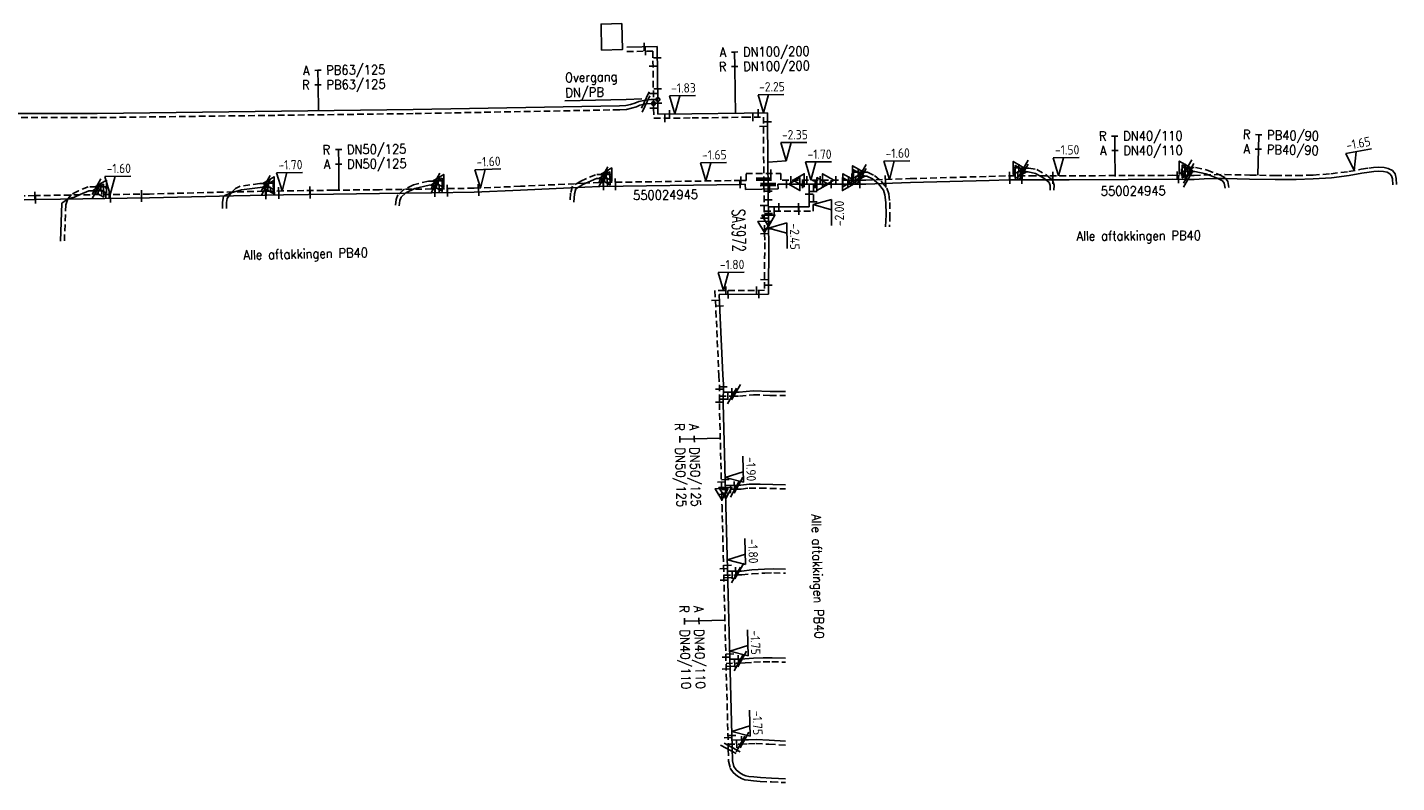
# Model space of a CAD drawing. Header units: millimetres. Extents: x 0 to 118212815, y 0 to 488348790.
# Tile 41 of 143: x 114900488 to 115032253, y 487880987 to 487953664. Entities that reach past the tile are written whole.
import ezdxf
from ezdxf.enums import TextEntityAlignment as Align

# ---------------------------------------------------------------- set-up
doc = ezdxf.new("R2010")
doc.units = ezdxf.units.MM
doc.header["$LTSCALE"] = 200
doc.linetypes.add('HIDDEN2', pattern=[4.7625, 3.175, -1.5875])
for name, color, linetype in [('WW-C-AFSLUITER', 7, 'Continuous'), ('WW-C-isolatieovergang', 7, 'Continuous'), ('WW-C-KAST', 7, 'Continuous'), ('WW-C-mof', 7, 'Continuous'), ('WW-C-tstuk', 7, 'Continuous'), ('WW-C-VERLOOP', 7, 'Continuous'), ('WW-I-diam', 7, 'Continuous'), ('WW-I-info', 7, 'Continuous'), ('WW-I-NAP', 7, 'Continuous'), ('WW-L-aanvoer', 3, 'Continuous'), ('WW-L-retour', 3, 'HIDDEN2')]:
    doc.layers.add(name, color=color, linetype=linetype)
doc.styles.add('DIN17', font='ROMANS.SHX', dxfattribs={"width": 0.9})
doc.styles.add('ISOCP', font='ISOCP.SHX')

# ---------------------------------------------------------------- blocks, each defined once
blk = doc.blocks.new('LR-DIAB2')
at = {"color": 0, "linetype": 'Continuous', "lineweight": -3}
blk.add_line((0, 5), (0, 7.8), dxfattribs=at)
at = {"color": 0, "lineweight": -3}
blk.add_line((0, 0), (0, 5), dxfattribs=at)
for points in [[(0.61, 7.8), (0, 7.8), (-0.61, 7.8)], [(0.61, 5), (0, 5), (-0.61, 5)]]:
    blk.add_lwpolyline(points, dxfattribs=at)
at = {"color": 1, "lineweight": -3, "style": 'DIN17', "width": 0.9}
for tag, p in [('*1', (-1.61, 7.8)), ('*2', (-1.61, 5.02))]:
    blk.add_attdef(tag, text='', height=1.8, dxfattribs=at).set_placement(p, align=Align.MIDDLE_RIGHT)
for tag, p in [('*11', (1.61, 7.8)), ('*12', (1.61, 5))]:
    blk.add_attdef(tag, text='', height=1.8, dxfattribs=at).set_placement(p, align=Align.MIDDLE_LEFT)
blk = doc.blocks.new('LR-isoov')
at = {"color": 0, "linetype": 'ByBlock', "lineweight": -2}
blk.add_line((0.87, 1.5), (-0.87, -1.5), dxfattribs=at)
blk = doc.blocks.new('LR-tsb')
blk.add_circle((0, 0), 0.375)
blk = doc.blocks.new('LR-mof')
at = {"color": 0, "linetype": 'ByBlock', "lineweight": -2}
blk.add_line((0, -0.75), (0, 0.75), dxfattribs=at)
blk = doc.blocks.new('nap1')
at = {"color": 0, "linetype": 'Continuous', "lineweight": -3}
for p, q in [((-1, 3.5), (0, 0)), ((-1, 3.5), (4, 3.5)), ((1, 3.5), (0, 0))]:
    blk.add_line(p, q, dxfattribs=at)
at = {"color": 0, "linetype": 'Continuous', "lineweight": -3, "style": 'ISOCP'}
for tag, p in [('*1', (1.7, 5)), ('*2', (4, 1.5))]:
    blk.add_attdef(tag, text='', height=1.8, dxfattribs=at).set_placement(p, align=Align.MIDDLE)
blk = doc.blocks.new('LR-VERL')
at = {"color": 0, "linetype": 'ByBlock', "lineweight": -2}
blk.add_lwpolyline([(1.08, 0), (-1.08, -1.25), (-1.08, 1.25)], close=True, dxfattribs=at)
blk = doc.blocks.new('nap2')
at = {"color": 0, "linetype": 'Continuous', "lineweight": -3}
for p, q in [((1, 3.5), (-4, 3.5)), ((-1, 3.5), (0, 0)), ((1, 3.5), (0, 0))]:
    blk.add_line(p, q, dxfattribs=at)
at = {"color": 0, "linetype": 'Continuous', "lineweight": -3, "style": 'ISOCP'}
for tag, p in [('*1', (-1.5, 5)), ('*2', (-4, 1.5))]:
    blk.add_attdef(tag, text='', height=1.8, dxfattribs=at).set_placement(p, align=Align.MIDDLE)
blk = doc.blocks.new('LR-DIAO2')
at = {"color": 0, "lineweight": -3}
blk.add_line((0, 0), (0, -5), dxfattribs=at)
at = {"color": 0, "linetype": 'Continuous', "lineweight": -3}
blk.add_line((0, -5), (0, -7.8), dxfattribs=at)
at = {"color": 0, "lineweight": -3}
for points in [[(0.61, -5), (0, -5), (-0.61, -5)], [(0.61, -7.8), (0, -7.8), (-0.61, -7.8)]]:
    blk.add_lwpolyline(points, dxfattribs=at)
at = {"color": 1, "lineweight": -3, "style": 'DIN17', "width": 0.9}
for tag, p in [('*1', (-1.61, -5)), ('*2', (-1.61, -7.78))]:
    blk.add_attdef(tag, text='', height=1.8, dxfattribs=at).set_placement(p, align=Align.MIDDLE_RIGHT)
for tag, p in [('*11', (1.61, -5)), ('*12', (1.61, -7.8))]:
    blk.add_attdef(tag, text='', height=1.8, dxfattribs=at).set_placement(p, align=Align.MIDDLE_LEFT)
blk = doc.blocks.new('LR-AFS')
at = {"color": 0, "lineweight": -3, "const_width": 0.7}
blk.add_lwpolyline([(0, -1.5), (0, 1.5)], dxfattribs=at)
at = {"color": 7, "linetype": 'ByBlock', "lineweight": -2, "style": 'DIN17', "width": 0.9}
blk.add_attdef('*1', text='', height=2.5, dxfattribs=at).set_placement((0, 5), align=Align.MIDDLE)
at = {"color": 0, "linetype": 'ByBlock', "lineweight": -2, "style": 'DIN17', "width": 0.3, "flags": 1}
for tag, p in [('*2', (2.5, 1.5)), ('OCODE', (-7.5, -2.5)), ('NCODE', (-2.5, -2.5)), ('BC', (2.5, -2.5)), ('RK', (7.5, -2.5)), ('ST', (-7.5, -5)), ('VCODE', (-2.5, -5)), ('NIVO', (2.5, -5)), ('IMM', (7.5, -5)), ('FABR', (-7.5, -7.5)), ('TYPE', (-2.5, -7.5)), ('OPBOUW', (2.5, -7.5)), ('BEDIEN', (7.5, -7.5)), ('VERTR', (-7.5, -10)), ('OPBLEN', (-2.5, -10)), ('HULPST', (2.5, -10)), ('VERLSP', (7.5, -10)), ('DEKM', (-7.5, -12.5)), ('PDATUM', (-2.5, -12.5)), ('OPM', (2.5, -12.5)), ('BORD', (7.5, -12.5)), ('BORDL', (-7.5, -15)), ('BORDX', (-2.5, -15)), ('BORDY', (2.5, -15)), ('BORDZ', (7.5, -15))]:
    blk.add_attdef(tag, text='', height=1.8, dxfattribs=at).set_placement(p, align=Align.MIDDLE)
blk = doc.blocks.new('LR-kast')
at = {"color": 0, "linetype": 'ByBlock', "lineweight": -3}
blk.add_lwpolyline([(-2.5, 2), (2.5, 2), (2.5, -2), (-2.5, -2)], close=True, dxfattribs=at)
at = {"color": 7, "linetype": 'ByBlock', "lineweight": -3, "style": 'DIN17', "width": 0.7}
for tag, p in [('*1', (0, 5)), ('*2', (0, -5))]:
    blk.add_attdef(tag, text='', height=2.5, dxfattribs=at).set_placement(p, align=Align.MIDDLE)
at = {"color": 0, "linetype": 'ByBlock', "lineweight": -2, "style": 'DIN17', "width": 0.3, "flags": 1}
for tag, p in [('OCODE', (5, 1.25)), ('NCODE', (10, 1.25)), ('BC', (15, 1.25)), ('RK', (20, 1.25)), ('ST', (5, -1.25)), ('VCODE', (10, -1.25)), ('NIVO', (15, -1.25)), ('IMM', (20, -1.25))]:
    blk.add_attdef(tag, text='', height=1.8, dxfattribs=at).set_placement(p, align=Align.MIDDLE)
blk = doc.blocks.new('LR-hyp')
at = {"color": 7, "linetype": 'ByBlock', "lineweight": -3, "style": 'DIN17', "width": 0.9}
blk.add_attdef('*1', text='', height=1.8, dxfattribs=at).set_placement((0, 0), align=Align.MIDDLE)
at = {"color": 7, "linetype": 'ByBlock', "lineweight": -2, "style": 'DIN17', "width": 0.9, "flags": 1}
blk.add_attdef('*2', text='', height=1.8, dxfattribs=at).set_placement((0, -5), align=Align.MIDDLE)

msp = doc.modelspace()

# ---------------------------------------------------------------- linework, layer by layer
at = {"layer": 'WW-I-diam', "lineweight": -3}
msp.add_line((114968627, 487945405), (114968600, 487947392), dxfattribs=at)
at = {"layer": 'WW-I-info'}
for p, q in [((114952209, 487946603), (114958098, 487946724)), ((114958098, 487946724), (114959613, 487946783))]:
    msp.add_line(p, q, dxfattribs=at)
at = {"layer": 'WW-I-info', "lineweight": -3}
msp.add_line((114971783, 487940703), (114973515, 487940832), dxfattribs=at)
at = {"layer": 'WW-L-aanvoer'}
for p, q in [((114958164, 487951761), (114961095, 487951818)), ((114961095, 487951818), (114961168, 487946361)), ((114937614, 487945747), (114907200, 487945362)), ((114957460, 487946113), (114937614, 487945747)), ((114958090, 487946155), (114957460, 487946113)), ((114958529, 487946243), (114958090, 487946155)), ((114958960, 487946381), (114958529, 487946243)), ((114959324, 487946533), (114958960, 487946381)), ((114959962, 487946669), (114959324, 487946533)), ((114960489, 487946712), (114959962, 487946669)), ((114961163, 487946719), (114960489, 487946712)), ((114907200, 487945362), (114893354, 487945400)), ((114955256, 487939113), (114953936, 487938535)), ((114955918, 487939122), (114955256, 487939113)), ((114956010, 487939124), (114955918, 487939122)), ((114956296, 487939128), (114956010, 487939124)), ((114956307, 487938368), (114956296, 487939128)), ((114980210, 487938580), (114980211, 487939340)), ((114980211, 487939340), (114980532, 487939340)), ((114980532, 487939340), (114980781, 487939340)), ((114980781, 487939340), (114981261, 487939340)), ((114981261, 487939340), (114981811, 487939084)), ((114981811, 487939084), (114982382, 487938609)), ((114995812, 487938993), (114995816, 487939753)), ((114995816, 487939753), (114996094, 487939752)), ((114996094, 487939752), (114996359, 487939751)), ((114996359, 487939751), (114996812, 487939749)), ((114996812, 487939749), (114997488, 487939618)), ((114997488, 487939618), (114998312, 487939155)), ((114998312, 487939155), (114998807, 487938752)), ((115011920, 487939042), (115011920, 487939801)), ((115011920, 487939801), (115012163, 487939801)), ((115012163, 487939801), (115012297, 487939801)), ((115012297, 487939801), (115012849, 487939801)), ((115012768, 487939037), (115013748, 487939094)), ((115012849, 487939801), (115013903, 487939574)), ((115013748, 487939094), (115014746, 487939110)), ((115013903, 487939574), (115014993, 487939164)), ((115014746, 487939110), (115015718, 487939121)), ((115014993, 487939164), (115015500, 487938899)), ((115015718, 487939121), (115018111, 487939073)), ((115018111, 487939073), (115020566, 487939023)), ((115022596, 487939023), (115024227, 487939078)), ((115024227, 487939078), (115025973, 487939195)), ((115025973, 487939195), (115027701, 487939417)), ((115027701, 487939417), (115028904, 487939639)), ((115028904, 487939639), (115029616, 487939747)), ((115029616, 487939747), (115030055, 487939798)), ((115030055, 487939798), (115030536, 487939817)), ((115030536, 487939817), (115031002, 487939791)), ((115031002, 487939791), (115031329, 487939736)), ((115031329, 487939736), (115031613, 487939587)), ((115031613, 487939587), (115031775, 487939392)), ((115031775, 487939392), (115031846, 487939082)), ((115031846, 487939082), (115031874, 487938519)), ((114906416, 487937934), (114905561, 487937597)), ((114907152, 487937944), (114906416, 487937934)), ((114907284, 487937945), (114907152, 487937944)), ((114907652, 487937950), (114907284, 487937945)), ((114907656, 487937570), (114907652, 487937950)), ((114921085, 487938023), (114920085, 487937735)), ((114922882, 487938263), (114921085, 487938023)), ((114923424, 487938274), (114922882, 487938263)), ((114923612, 487938278), (114923424, 487938274)), ((114923869, 487938283), (114923612, 487938278)), ((114923877, 487937903), (114923869, 487938283)), ((114937769, 487938164), (114936912, 487937730)), ((114939143, 487938489), (114937769, 487938164)), ((114939763, 487938501), (114939143, 487938489)), ((114943499, 487937815), (114939419, 487937734)), ((114939867, 487938503), (114939763, 487938501)), ((114940102, 487938508), (114939867, 487938503)), ((114940117, 487937748), (114940102, 487938508)), ((114947950, 487937991), (114943499, 487937815)), ((114954118, 487938283), (114947950, 487937991)), ((114953279, 487938136), (114953133, 487937643)), ((114953936, 487938535), (114953279, 487938136)), ((114955591, 487938357), (114954118, 487938283)), ((114969070, 487938554), (114955591, 487938357)), ((114969070, 487938554), (114969572, 487938562)), ((114969572, 487938562), (114969579, 487938072)), ((114969579, 487938072), (114972727, 487938118)), ((114971779, 487937907), (114971813, 487935059)), ((114972727, 487938118), (114972720, 487938582)), ((114974293, 487938581), (114972720, 487938582)), ((114977009, 487938581), (114974293, 487938581)), ((114975722, 487936389), (114975723, 487938581)), ((114979457, 487938580), (114977009, 487938581)), ((114979646, 487938580), (114979457, 487938580)), ((114979646, 487938580), (114981184, 487938580)), ((114981184, 487938580), (114985468, 487938729)), ((114982382, 487938609), (114982860, 487937999)), ((114982860, 487937999), (114983009, 487937565)), ((114985468, 487938729), (114993030, 487938940)), ((114993030, 487938940), (114994922, 487938997)), ((114994922, 487938997), (114996970, 487938987)), ((114996970, 487938987), (115000746, 487938999)), ((114998807, 487938752), (114998913, 487938436)), ((114998913, 487938436), (114998902, 487938011)), ((115000746, 487938999), (115006409, 487939025)), ((115006409, 487939025), (115010720, 487939049)), ((115010720, 487939049), (115012173, 487939040)), ((115012173, 487939040), (115012768, 487939037)), ((115015500, 487938899), (115015655, 487938670)), ((115015655, 487938670), (115015743, 487938203)), ((115020566, 487939023), (115022596, 487939023)), ((114901271, 487937092), (114900175, 487937070)), ((114903666, 487937139), (114901271, 487937092)), ((114912255, 487937248), (114903666, 487937139)), ((114903817, 487936741), (114903667, 487933093)), ((114904402, 487937179), (114903817, 487936741)), ((114905027, 487937310), (114904402, 487937179)), ((114905561, 487937597), (114905027, 487937310)), ((114920322, 487937453), (114912255, 487937248)), ((114919369, 487937396), (114919269, 487936848)), ((114919269, 487936848), (114919275, 487936231)), ((114919478, 487937485), (114919369, 487937396)), ((114920085, 487937735), (114919478, 487937485)), ((114925132, 487937547), (114920322, 487937453)), ((114929940, 487937615), (114925132, 487937547)), ((114934384, 487937666), (114929940, 487937615)), ((114939419, 487937734), (114934384, 487937666)), ((114936343, 487937011), (114936281, 487936506)), ((114936452, 487937321), (114936343, 487937011)), ((114936912, 487937730), (114936452, 487937321)), ((114953133, 487937643), (114953086, 487936847)), ((114983009, 487937565), (114983103, 487936797)), ((114983103, 487936797), (114983117, 487935637)), ((114971797, 487936389), (114975722, 487936389)), ((114983117, 487935637), (114983068, 487934481)), ((114971813, 487935059), (114971822, 487934269)), ((114971822, 487934269), (114971828, 487932967)), ((114971828, 487932967), (114971795, 487927986)), ((114971795, 487927986), (114967049, 487927958)), ((114967049, 487927958), (114967127, 487926410)), ((114967127, 487926410), (114967413, 487920222)), ((114967413, 487920222), (114967470, 487919286)), ((114967470, 487919286), (114967461, 487917490)), ((114967467, 487918567), (114968686, 487918561)), ((114968686, 487918561), (114968997, 487918559)), ((114968997, 487918559), (114970339, 487918700)), ((114970339, 487918700), (114971966, 487918632)), ((114971966, 487918632), (114973430, 487918631)), ((114967461, 487917490), (114967683, 487908866)), ((114967665, 487909575), (114968918, 487909609)), ((114967683, 487908866), (114967714, 487907643)), ((114968918, 487909609), (114969156, 487909616)), ((114969156, 487909616), (114969933, 487909705)), ((114969933, 487909705), (114970992, 487909703)), ((114970992, 487909703), (114973448, 487909639)), ((114967714, 487907643), (114968312, 487884375)), ((114967876, 487901344), (114969012, 487901348)), ((114969012, 487901348), (114969204, 487901349)), ((114969204, 487901349), (114970189, 487901460)), ((114970189, 487901460), (114971432, 487901533)), ((114971432, 487901533), (114972311, 487901560)), ((114972311, 487901560), (114973451, 487901522)), ((114969530, 487892889), (114970378, 487892954)), ((114970378, 487892954), (114971284, 487893000)), ((114971284, 487893000), (114972149, 487893002)), ((114972149, 487893002), (114973455, 487892950)), ((114968094, 487892852), (114969267, 487892882)), ((114969267, 487892882), (114969530, 487892889)), ((114968294, 487885062), (114969506, 487885093)), ((114969506, 487885093), (114969877, 487885103)), ((114969877, 487885103), (114970615, 487885127)), ((114970615, 487885127), (114971866, 487885066)), ((114971866, 487885066), (114973452, 487884964)), ((114968312, 487884375), (114968344, 487883099)), ((114968344, 487883099), (114968487, 487882537)), ((114968487, 487882537), (114968693, 487882203)), ((114968693, 487882203), (114969038, 487881919)), ((114969038, 487881919), (114969368, 487881724)), ((114969368, 487881724), (114969640, 487881638)), ((114969640, 487881638), (114969906, 487881583)), ((114969906, 487881583), (114970406, 487881531)), ((114970406, 487881531), (114971028, 487881484)), ((114971028, 487881484), (114972110, 487881427)), ((114972110, 487881427), (114973459, 487881367))]:
    msp.add_line(p, q, dxfattribs=at)
at = {"layer": 'WW-L-aanvoer', "lineweight": -3}
for p, q in [((114961168, 487946361), (114961167, 487945317)), ((114961167, 487945317), (114964443, 487945349)), ((114964443, 487945349), (114969458, 487945416)), ((114969458, 487945416), (114971708, 487945445)), ((114971708, 487945445), (114971750, 487940273)), ((114971750, 487940273), (114971771, 487938541)), ((114971771, 487938541), (114971779, 487937907))]:
    msp.add_line(p, q, dxfattribs=at)
at = {"layer": 'WW-L-retour'}
for p, q in [((114958173, 487951336), (114960678, 487951385)), ((114960678, 487951385), (114960749, 487945894)), ((114957476, 487945734), (114937620, 487945367)), ((114958140, 487945777), (114957476, 487945734)), ((114958624, 487945875), (114958140, 487945777)), ((114959091, 487946024), (114958624, 487945875)), ((114959438, 487946169), (114959091, 487946024)), ((114960018, 487946293), (114959438, 487946169)), ((114960506, 487946332), (114960018, 487946293)), ((114960744, 487946335), (114960506, 487946332)), ((114907202, 487944982), (114893330, 487945020)), ((114937620, 487945367), (114907202, 487944982)), ((114955174, 487939491), (114953761, 487938873)), ((114955913, 487939502), (114955174, 487939491)), ((114956188, 487939506), (114955913, 487939502)), ((114956671, 487939513), (114956188, 487939506)), ((114956682, 487938753), (114956671, 487939513)), ((114969648, 487939607), (114973008, 487939615)), ((114969658, 487938943), (114969648, 487939607)), ((114973008, 487939615), (114973003, 487938962)), ((114979830, 487938960), (114979831, 487939720)), ((114979831, 487939720), (114980438, 487939720)), ((114980438, 487939720), (114980781, 487939720)), ((114980781, 487939720), (114981346, 487939720)), ((114981177, 487938960), (114985456, 487939108)), ((114981346, 487939720), (114982016, 487939408)), ((114982016, 487939408), (114982657, 487938876)), ((114985456, 487939108), (114993019, 487939320)), ((114993019, 487939320), (114994917, 487939377)), ((114994917, 487939377), (114996970, 487939367)), ((114995434, 487939374), (114995438, 487940135)), ((114995438, 487940135), (114995901, 487940133)), ((114995901, 487940133), (114996361, 487940131)), ((114996361, 487940131), (114996849, 487940129)), ((114996849, 487940129), (114997621, 487939980)), ((114996970, 487939367), (115000744, 487939379)), ((114997621, 487939980), (114998526, 487939470)), ((114998526, 487939470), (114999133, 487938977)), ((115000744, 487939379), (115006407, 487939405)), ((115006407, 487939405), (115010720, 487939429)), ((115010720, 487939429), (115012175, 487939420)), ((115011540, 487939424), (115011540, 487940181)), ((115011540, 487940181), (115011882, 487940181)), ((115011882, 487940181), (115012121, 487940181)), ((115012121, 487940181), (115012890, 487940181)), ((115012175, 487939420), (115012758, 487939417)), ((115012758, 487939417), (115013734, 487939473)), ((115012890, 487940181), (115014011, 487939939)), ((115013734, 487939473), (115014741, 487939490)), ((115014011, 487939939), (115015148, 487939511)), ((115014741, 487939490), (115015720, 487939501)), ((115015148, 487939511), (115015761, 487939191)), ((115015720, 487939501), (115018119, 487939453)), ((115015761, 487939191), (115016014, 487938818)), ((115018119, 487939453), (115020570, 487939403)), ((115020570, 487939403), (115022590, 487939403)), ((115022590, 487939403), (115024208, 487939457)), ((115024208, 487939457), (115025937, 487939573)), ((115025937, 487939573), (115027642, 487939792)), ((115027642, 487939792), (115028841, 487940014)), ((115028841, 487940014), (115029566, 487940124)), ((115029566, 487940124), (115030026, 487940177)), ((115030026, 487940177), (115030539, 487940197)), ((115030539, 487940197), (115031044, 487940169)), ((115031044, 487940169), (115031451, 487940100)), ((115031451, 487940100), (115031857, 487939889)), ((115031857, 487939889), (115032126, 487939565)), ((115032126, 487939565), (115032224, 487939134)), ((115032224, 487939134), (115032253, 487938538)), ((114905401, 487937942), (114904738, 487937586)), ((114906341, 487938313), (114905401, 487937942)), ((114907147, 487938324), (114906341, 487938313)), ((114907554, 487938329), (114907147, 487938324)), ((114908027, 487938335), (114907554, 487938329)), ((114908041, 487937195), (114908027, 487938335)), ((114920314, 487937833), (114912248, 487937628)), ((114920519, 487938165), (114920085, 487937735)), ((114925125, 487937927), (114920314, 487937833)), ((114920972, 487938391), (114920519, 487938165)), ((114922853, 487938643), (114920972, 487938391)), ((114923416, 487938654), (114922853, 487938643)), ((114923700, 487938659), (114923416, 487938654)), ((114924242, 487938670), (114923700, 487938659)), ((114924264, 487937530), (114924242, 487938670)), ((114929935, 487937995), (114925125, 487937927)), ((114934380, 487938046), (114929935, 487937995)), ((114939412, 487938114), (114934380, 487938046)), ((114936696, 487938047), (114936125, 487937540)), ((114937638, 487938523), (114936696, 487938047)), ((114939095, 487938868), (114937638, 487938523)), ((114939756, 487938881), (114939095, 487938868)), ((114943488, 487938194), (114939412, 487938114)), ((114940022, 487938886), (114939756, 487938881)), ((114940474, 487938895), (114940022, 487938886)), ((114940489, 487938135), (114940474, 487938895)), ((114947933, 487938371), (114943488, 487938194)), ((114954100, 487938663), (114947933, 487938371)), ((114952956, 487938385), (114952756, 487937708)), ((114953761, 487938873), (114952956, 487938385)), ((114955579, 487938737), (114954100, 487938663)), ((114969152, 487938936), (114955579, 487938737)), ((114969152, 487938936), (114969658, 487938943)), ((114971372, 487938429), (114971420, 487934461)), ((114974706, 487938961), (114973003, 487938962)), ((114977552, 487938961), (114974706, 487938961)), ((114976122, 487935988), (114976123, 487938961)), ((114979502, 487938960), (114977552, 487938961)), ((114979594, 487938960), (114979502, 487938960)), ((114979594, 487938960), (114981177, 487938960)), ((114982657, 487938876), (114983198, 487938183)), ((114983198, 487938183), (114983382, 487937651)), ((114999133, 487938977), (114999294, 487938493)), ((114999294, 487938493), (114999282, 487938001)), ((115016014, 487938818), (115016116, 487938272)), ((114901213, 487937471), (114900164, 487937450)), ((114903660, 487937519), (114901213, 487937471)), ((114912248, 487937628), (114903660, 487937519)), ((114904192, 487936602), (114904047, 487933078)), ((114904389, 487937162), (114904192, 487936602)), ((114904738, 487937586), (114904389, 487937162)), ((114919718, 487937191), (114919650, 487936815)), ((114919650, 487936815), (114919655, 487936234)), ((114920085, 487937735), (114919718, 487937191)), ((114935971, 487937098), (114935904, 487936552)), ((114936125, 487937540), (114935971, 487937098)), ((114952756, 487937708), (114952707, 487936870)), ((114983382, 487937651), (114983482, 487936823)), ((114983482, 487936823), (114983497, 487935631)), ((114971402, 487935989), (114976122, 487935988)), ((114983497, 487935631), (114983448, 487934465)), ((114971420, 487934461), (114971428, 487933809)), ((114971428, 487933809), (114971448, 487932966)), ((114971448, 487932966), (114971417, 487928364)), ((114971417, 487928364), (114966650, 487928335)), ((114966650, 487928335), (114966747, 487926392)), ((114966747, 487926392), (114967033, 487920202)), ((114967033, 487920202), (114967090, 487919276)), ((114967090, 487919276), (114967081, 487917486)), ((114967085, 487918189), (114968291, 487918183)), ((114968291, 487918183), (114969016, 487918179)), ((114969016, 487918179), (114970351, 487918319)), ((114970351, 487918319), (114971958, 487918252)), ((114971958, 487918252), (114973430, 487918251)), ((114967081, 487917486), (114967306, 487908731)), ((114967295, 487909185), (114968555, 487909219)), ((114968555, 487909219), (114969183, 487909237)), ((114969183, 487909237), (114969955, 487909325)), ((114969955, 487909325), (114970987, 487909323)), ((114970987, 487909323), (114973438, 487909259)), ((114967306, 487908731), (114967334, 487907633)), ((114967334, 487907633), (114967936, 487884190)), ((114967506, 487900962), (114968676, 487900967)), ((114968676, 487900967), (114969227, 487900969)), ((114969227, 487900969), (114970222, 487901081)), ((114970222, 487901081), (114971449, 487901154)), ((114971449, 487901154), (114972310, 487901180)), ((114972310, 487901180), (114973439, 487901142)), ((114967724, 487892463), (114968913, 487892493)), ((114968913, 487892493), (114969549, 487892509)), ((114969549, 487892509), (114970402, 487892575)), ((114970402, 487892575), (114971294, 487892620)), ((114971294, 487892620), (114972142, 487892622)), ((114972142, 487892622), (114973440, 487892570)), ((114967924, 487884672), (114969115, 487884703)), ((114967936, 487884190), (114967965, 487883046)), ((114969115, 487884703), (114969889, 487884723)), ((114969889, 487884723), (114970612, 487884747)), ((114970612, 487884747), (114971845, 487884686)), ((114971845, 487884686), (114973428, 487884585)), ((114967965, 487883046), (114968133, 487882387)), ((114968133, 487882387), (114968402, 487881950)), ((114968402, 487881950), (114968819, 487881607)), ((114968819, 487881607), (114969212, 487881375)), ((114969212, 487881375), (114969544, 487881270)), ((114969544, 487881270), (114969848, 487881207)), ((114969848, 487881207), (114970372, 487881153)), ((114970372, 487881153), (114971004, 487881105)), ((114971004, 487881105), (114972091, 487881047)), ((114972091, 487881047), (114973442, 487880987))]:
    msp.add_line(p, q, dxfattribs=at)
at = {"layer": 'WW-L-retour', "lineweight": -3}
for p, q in [((114960749, 487945894), (114960771, 487944913)), ((114960771, 487944913), (114964448, 487944949)), ((114964448, 487944949), (114969463, 487945016)), ((114969463, 487945016), (114971311, 487945040)), ((114971311, 487945040), (114971350, 487940269)), ((114971350, 487940269), (114971365, 487939060)), ((114971365, 487939060), (114971372, 487938429))]:
    msp.add_line(p, q, dxfattribs=at)

# ---------------------------------------------------------------- block references
at = {"layer": 'WW-C-AFSLUITER', "linetype": 'Continuous', "xscale": 500, "yscale": 500, "zscale": 500, "rotation": 270.686}
msp.add_blockref('LR-AFS', (114971365, 487939060), dxfattribs=at)
at = {"layer": 'WW-C-AFSLUITER', "linetype": 'Continuous'}
ref = msp.add_blockref('LR-AFS', (114971771, 487938541), dxfattribs=dict(at, xscale=500, yscale=500, zscale=500, rotation=270.686))
ref.add_attrib('*1', 'SA3972', dxfattribs={"layer": '0', "color": 7, "linetype": 'ByBlock', "lineweight": -2, "height": 1250, "rotation": 270.686, "style": 'DIN17', "width": 0.65}).set_placement((114968947, 487934118), align=Align.MIDDLE)
at = {"layer": 'WW-C-isolatieovergang', "linetype": 'Continuous'}
for p, xscale, yscale, zscale, rotation in [((114959962, 487946669), 499.9999999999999, 499.9999999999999, 499.9999999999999, 4.6455), ((114960018, 487946293), 499.9999999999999, 499.9999999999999, 499.9999999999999, 4.6269), ((114980781, 487939720), 500, 500, 500, 179.9897), ((114996359, 487939751), 500.0000000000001, 500.0000000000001, 500.0000000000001, 179.7421), ((114996361, 487940131), 500.0000000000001, 500.0000000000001, 500.0000000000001, 179.7421), ((115012121, 487940181), 500, 500, 500, 180), ((115012297, 487939801), 500, 500, 500, 180), ((114907147, 487938324), 500, 500, 500, 0.7259000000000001), ((114923416, 487938654), 500, 500, 500, 1.1225), ((114939756, 487938881), 500, 500, 500, 1.1286), ((114939763, 487938501), 500, 500, 500, 1.1286), ((114955913, 487939502), 500, 500, 500, 0.837), ((114955918, 487939122), 500, 500, 500, 0.837), ((114980781, 487939340), 500, 500, 500, 179.9897), ((115012173, 487939040), 500.0000000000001, 500.0000000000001, 500.0000000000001, 179.6517), ((115012175, 487939420), 500.0000000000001, 500.0000000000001, 500.0000000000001, 179.6517), ((114907152, 487937944), 500, 500, 500, 0.7259000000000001), ((114923424, 487938274), 500, 500, 500, 1.1225), ((114968686, 487918561), 500.0000000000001, 500.0000000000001, 500.0000000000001, 359.7194), ((114968291, 487918183), 500.0000000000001, 500.0000000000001, 500.0000000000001, 359.7194), ((114968918, 487909609), 500.0000000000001, 500.0000000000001, 500.0000000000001, 1.562299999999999), ((114968555, 487909219), 500.0000000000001, 500.0000000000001, 500.0000000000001, 1.562299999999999), ((114968676, 487900967), 500.0000000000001, 500.0000000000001, 500.0000000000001, 0.2326999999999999), ((114969012, 487901348), 500.0000000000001, 500.0000000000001, 500.0000000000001, 0.2326999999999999), ((114968913, 487892493), 500.0000000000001, 500.0000000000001, 500.0000000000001, 1.4705), ((114969267, 487892882), 500.0000000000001, 500.0000000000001, 500.0000000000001, 1.4705), ((114969115, 487884703), 500.0000000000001, 500.0000000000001, 500.0000000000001, 1.4705), ((114969506, 487885093), 500.0000000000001, 500.0000000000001, 500.0000000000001, 1.4705), ((114967936, 487884190), 500.0000000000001, 500.0000000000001, 500.0000000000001, 271.4705), ((114968312, 487884375), 500.0000000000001, 500.0000000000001, 500.0000000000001, 271.4705)]:
    msp.add_blockref('LR-isoov', p, dxfattribs=dict(at, xscale=xscale, yscale=yscale, zscale=zscale, rotation=rotation))
at = {"layer": 'WW-C-KAST', "linetype": 'Continuous'}
ref = msp.add_blockref('LR-kast', (114956720, 487952754), dxfattribs=dict(at, xscale=499.9999999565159, yscale=499.9999999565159, zscale=499.9999999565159, rotation=271.099601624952))
ref.add_attrib('*1', 'RK3959', dxfattribs={"layer": '0', "color": 7, "linetype": 'ByBlock', "lineweight": -3, "height": 1250, "rotation": 271.0996, "style": 'DIN17', "width": 0.65}).set_placement((114956672, 487957295), align=Align.MIDDLE)
at = {"layer": 'WW-C-mof', "linetype": 'Continuous', "lineweight": -3}
for p, xscale, yscale, zscale, rotation in [((114959838, 487951793), 500, 500, 500, 1.0996), ((114959949, 487951371), 500, 500, 500, 1.0996), ((114960697, 487949940), 500.0000000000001, 500.0000000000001, 500.0000000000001, 270.7423), ((114961109, 487950744), 500.0000000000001, 500.0000000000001, 500.0000000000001, 270.7665), ((114960731, 487947296), 500.0000000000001, 500.0000000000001, 500.0000000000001, 270.7423), ((114961149, 487947756), 500.0000000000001, 500.0000000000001, 500.0000000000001, 270.7665), ((114960749, 487945895), 500.0000000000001, 500.0000000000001, 500.0000000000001, 270.7423), ((114961168, 487946364), 500.0000000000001, 500.0000000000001, 500.0000000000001, 270.7665), ((114962271, 487945328), 500, 500, 500, 0.5599000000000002), ((114970818, 487945434), 500, 500, 500, 0.7407999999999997), ((114961825, 487944924), 500, 500, 500, 0.5599000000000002), ((114970299, 487945027), 500, 500, 500, 0.7407999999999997), ((114971715, 487944571), 500.0000000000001, 500.0000000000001, 500.0000000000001, 270.4659), ((114971319, 487944143), 500.0000000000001, 500.0000000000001, 500.0000000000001, 270.4659)]:
    msp.add_blockref('LR-mof', p, dxfattribs=dict(at, xscale=xscale, yscale=yscale, zscale=zscale, rotation=rotation))
at = {"layer": 'WW-C-mof'}
for p, xscale, yscale, zscale, rotation in [((114995901, 487940133), 500.0000000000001, 500.0000000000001, 500.0000000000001, 359.7421000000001), ((114940022, 487938886), 500, 500, 500, 181.1286), ((114956010, 487939124), 500, 500, 500, 180.837), ((114956188, 487939506), 500, 500, 500, 180.837), ((114979502, 487938960), 500, 500, 500, 359.9897), ((114980438, 487939720), 500, 500, 500, 359.9897), ((114980532, 487939340), 500, 500, 500, 359.9897), ((114996094, 487939752), 500.0000000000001, 500.0000000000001, 500.0000000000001, 359.7421000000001), ((114907284, 487937945), 500, 500, 500, 180.7259), ((114907554, 487938329), 500, 500, 500, 180.7259), ((114923612, 487938278), 500, 500, 500, 181.1225), ((114923700, 487938659), 500, 500, 500, 181.1225), ((114939867, 487938503), 500, 500, 500, 181.1286), ((114979457, 487938580), 500, 500, 500, 359.9897), ((114967683, 487908866), 500.0000000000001, 500.0000000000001, 500.0000000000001, 271.4705), ((114967306, 487908731), 500.0000000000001, 500.0000000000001, 500.0000000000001, 271.4705)]:
    msp.add_blockref('LR-mof', p, dxfattribs=dict(at, xscale=xscale, yscale=yscale, zscale=zscale, rotation=rotation))
at = {"layer": 'WW-C-mof', "xscale": 500, "yscale": 500, "zscale": 500}
for p in [(115011882, 487940181), (115012163, 487939801)]:
    msp.add_blockref('LR-mof', p, dxfattribs=at)
at = {"layer": 'WW-C-mof', "linetype": 'Continuous'}
for p, xscale, yscale, zscale, rotation in [((114955886, 487938742), 500, 500, 500, 0.837), ((114957068, 487938759), 500, 500, 500, 0.837), ((114969152, 487938936), 500, 500, 500, 0.837), ((114972044, 487939613), 500.0000000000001, 500.0000000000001, 500.0000000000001, 0.1266), ((114973961, 487938961), 500, 500, 500, 359.9897), ((114975498, 487938961), 500, 500, 500, 359.9897), ((114976794, 487938961), 500, 500, 500, 359.9897), ((114978303, 487938961), 500, 500, 500, 359.9897), ((114980585, 487938960), 500, 500, 500, 359.9897), ((114983055, 487939025), 500.0000000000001, 500.0000000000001, 500.0000000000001, 1.9857), ((114994999, 487939376), 500.0000000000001, 500.0000000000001, 500.0000000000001, 359.7421), ((114995037, 487938996), 500.0000000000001, 500.0000000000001, 500.0000000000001, 359.7421), ((114996169, 487939371), 500.0000000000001, 500.0000000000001, 500.0000000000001, 359.7421), ((114996204, 487938991), 500.0000000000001, 500.0000000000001, 500.0000000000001, 359.7421), ((114999155, 487938994), 500.0000000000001, 500.0000000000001, 500.0000000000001, 0.1677), ((114999164, 487939374), 500.0000000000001, 500.0000000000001, 500.0000000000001, 0.1677), ((115011148, 487939427), 500.0000000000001, 500.0000000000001, 500.0000000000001, 359.6517000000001), ((115011272, 487939046), 500.0000000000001, 500.0000000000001, 500.0000000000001, 359.6517000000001), ((114901213, 487937471), 499.9999999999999, 499.9999999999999, 499.9999999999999, 1.1437), ((114908353, 487937579), 500, 500, 500, 0.7259000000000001), ((114911464, 487937618), 500, 500, 500, 0.7259000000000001), ((114923422, 487937514), 500, 500, 500, 1.1225), ((114923452, 487937894), 500, 500, 500, 1.1225), ((114924673, 487937918), 500, 500, 500, 1.1225), ((114924688, 487937539), 500, 500, 500, 1.1225), ((114927669, 487937963), 500, 500, 500, 0.81), ((114927700, 487937584), 500, 500, 500, 0.81), ((114939694, 487937740), 500, 500, 500, 1.1286), ((114939714, 487938120), 500, 500, 500, 1.1286), ((114940891, 487938143), 500, 500, 500, 1.1286), ((114940922, 487937764), 500, 500, 500, 1.1286), ((114943878, 487938211), 500.0000000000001, 500.0000000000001, 500.0000000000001, 2.2699), ((114943902, 487937831), 500.0000000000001, 500.0000000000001, 500.0000000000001, 2.2699), ((114955924, 487938362), 500, 500, 500, 0.837), ((114957085, 487938379), 500, 500, 500, 0.837), ((114969070, 487938554), 500, 500, 500, 0.837), ((114971372, 487938429), 500, 500, 500, 270.686), ((114971779, 487937907), 500, 500, 500, 270.686), ((114971907, 487938106), 500, 500, 500, 0.837), ((114973552, 487938581), 500, 500, 500, 359.9897), ((114975080, 487938581), 500, 500, 500, 359.9897), ((114976123, 487937885), 500, 500, 500, 89.9897), ((114976312, 487938581), 500, 500, 500, 359.9897), ((114977836, 487938581), 500, 500, 500, 359.9897), ((114980609, 487938580), 500, 500, 500, 359.9897), ((114983079, 487938646), 500.0000000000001, 500.0000000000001, 500.0000000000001, 1.9857), ((114901271, 487937092), 499.9999999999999, 499.9999999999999, 499.9999999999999, 1.1437), ((114908475, 487937200), 500, 500, 500, 0.7259000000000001), ((114911481, 487937238), 500, 500, 500, 0.7259000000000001), ((114971395, 487936513), 500, 500, 500, 270.686), ((114971789, 487937064), 500, 500, 500, 270.686), ((114972813, 487936389), 500, 500, 500, 359.9897), ((114974708, 487936389), 500, 500, 500, 359.9897), ((114975723, 487937617), 500, 500, 500, 89.9897), ((114976123, 487936882), 500, 500, 500, 89.9897), ((114971410, 487935312), 500, 500, 500, 270.686), ((114971804, 487935761), 500, 500, 500, 270.686), ((114972360, 487935989), 500, 500, 500, 359.9897), ((114974722, 487935989), 500, 500, 500, 359.9897), ((114971428, 487933809), 500, 500, 500, 270.686), ((114971822, 487934269), 500, 500, 500, 270.686), ((114967691, 487928342), 500, 500, 500, 0.3448000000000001), ((114970643, 487928359), 500, 500, 500, 0.3448000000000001), ((114971424, 487929387), 500, 500, 500, 89.6189), ((114971800, 487928855), 500, 500, 500, 89.6189), ((114966696, 487927410), 500, 500, 500, 272.8679), ((114967910, 487927963), 500, 500, 500, 0.3448000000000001), ((114970866, 487927981), 500, 500, 500, 0.3448000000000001), ((114967105, 487926851), 500, 500, 500, 272.8679), ((114967088, 487918855), 500.0000000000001, 500.0000000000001, 500.0000000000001, 89.7194), ((114967469, 487919080), 500.0000000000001, 500.0000000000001, 500.0000000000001, 89.7194), ((114967893, 487918185), 500.0000000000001, 500.0000000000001, 500.0000000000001, 359.7194), ((114968281, 487918563), 500.0000000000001, 500.0000000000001, 500.0000000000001, 359.7194), ((114967082, 487917590), 500.0000000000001, 500.0000000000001, 500.0000000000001, 89.7194), ((114967463, 487917885), 500.0000000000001, 500.0000000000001, 500.0000000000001, 89.7194), ((114967650, 487910131), 500.0000000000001, 500.0000000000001, 500.0000000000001, 271.4705), ((114967276, 487909920), 500.0000000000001, 500.0000000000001, 500.0000000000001, 271.4705), ((114968156, 487909209), 500.0000000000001, 500.0000000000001, 500.0000000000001, 1.562299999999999), ((114968523, 487909599), 500.0000000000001, 500.0000000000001, 500.0000000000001, 1.562299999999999), ((114967490, 487901576), 500.0000000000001, 500.0000000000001, 500.0000000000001, 271.4705), ((114967862, 487901896), 500.0000000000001, 500.0000000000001, 500.0000000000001, 271.4705), ((114968324, 487900965), 500.0000000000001, 500.0000000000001, 500.0000000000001, 0.2326999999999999), ((114968648, 487901347), 500.0000000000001, 500.0000000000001, 500.0000000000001, 0.2326999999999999), ((114967518, 487900471), 500.0000000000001, 500.0000000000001, 500.0000000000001, 271.4705), ((114967892, 487900716), 500.0000000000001, 500.0000000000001, 500.0000000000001, 271.4705), ((114967708, 487893064), 500.0000000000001, 500.0000000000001, 500.0000000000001, 271.4705), ((114968081, 487893364), 500.0000000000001, 500.0000000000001, 500.0000000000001, 271.4705), ((114968902, 487892873), 500.0000000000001, 500.0000000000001, 500.0000000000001, 1.4705), ((114967738, 487891911), 500.0000000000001, 500.0000000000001, 500.0000000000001, 271.4705), ((114968111, 487892172), 500.0000000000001, 500.0000000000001, 500.0000000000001, 271.4705), ((114968555, 487892484), 500.0000000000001, 500.0000000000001, 500.0000000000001, 1.4705), ((114967907, 487885321), 500.0000000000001, 500.0000000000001, 500.0000000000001, 271.4705), ((114968282, 487885525), 500.0000000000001, 500.0000000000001, 500.0000000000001, 271.4705), ((114968741, 487884693), 500.0000000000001, 500.0000000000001, 500.0000000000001, 1.4705), ((114969221, 487885086), 500.0000000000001, 500.0000000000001, 500.0000000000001, 1.4705)]:
    msp.add_blockref('LR-mof', p, dxfattribs=dict(at, xscale=xscale, yscale=yscale, zscale=zscale, rotation=rotation))
at = {"layer": 'WW-C-tstuk', "linetype": 'Continuous', "xscale": 500, "yscale": 500, "zscale": 500, "rotation": 180.5746}
for p in [(114960744, 487946335), (114961163, 487946719)]:
    msp.add_blockref('LR-tsb', p, dxfattribs=at)
at = {"layer": 'WW-C-VERLOOP', "linetype": 'Continuous'}
for p, xscale, yscale, zscale, rotation in [((114995901, 487940133), 500.0000000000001, 500.0000000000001, 500.0000000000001, 359.7421), ((114923700, 487938659), 500, 500, 500, 181.1225), ((114939867, 487938503), 500, 500, 500, 181.1286), ((114940022, 487938886), 500, 500, 500, 181.1286), ((114956010, 487939124), 500, 500, 500, 180.837), ((114956188, 487939506), 500, 500, 500, 180.837), ((114974293, 487938581), 500, 500, 500, 179.9897), ((114974706, 487938961), 500, 500, 500, 179.9897), ((114977009, 487938581), 500, 500, 500, 359.9897), ((114977552, 487938961), 500, 500, 500, 359.9897), ((114979457, 487938580), 500, 500, 500, 359.9897), ((114979502, 487938960), 500, 500, 500, 359.9897), ((114980438, 487939720), 500, 500, 500, 359.9897), ((114980532, 487939340), 500, 500, 500, 359.9897), ((114996094, 487939752), 500.0000000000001, 500.0000000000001, 500.0000000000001, 359.7421), ((114907284, 487937945), 500, 500, 500, 180.7259), ((114907554, 487938329), 500, 500, 500, 180.7259), ((114923612, 487938278), 500, 500, 500, 181.1225), ((114971813, 487935059), 500, 500, 500, 270.686), ((114971420, 487934461), 500, 500, 500, 270.686), ((114967306, 487908731), 500.0000000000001, 500.0000000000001, 500.0000000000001, 271.4705), ((114967683, 487908866), 500.0000000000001, 500.0000000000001, 500.0000000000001, 271.4705)]:
    msp.add_blockref('LR-VERL', p, dxfattribs=dict(at, xscale=xscale, yscale=yscale, zscale=zscale, rotation=rotation))
at = {"layer": 'WW-C-VERLOOP', "linetype": 'Continuous', "xscale": 500, "yscale": 500, "zscale": 500}
for p in [(115011882, 487940181), (115012163, 487939801)]:
    msp.add_blockref('LR-VERL', p, dxfattribs=at)
at = {"layer": 'WW-I-diam', "linetype": 'Continuous', "lineweight": -3, "xscale": 499.9999999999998, "yscale": 499.9999999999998, "zscale": 499.9999999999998, "rotation": 0.7665809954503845}
msp.add_blockref('LR-DIAB2', (114968600, 487947392), dxfattribs=at).add_auto_attribs({'*1': 'A', '*11': 'DN100/200', '*2': 'R', '*12': 'DN100/200'})
at = {"layer": 'WW-I-diam', "linetype": 'Continuous'}
for name, p, xscale, yscale, zscale, rotation, values in [('LR-DIAB2', (114928489, 487945632), 500, 500, 500, 0.724353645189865, {'*1': 'A', '*11': 'PB63/125', '*2': 'R', '*12': 'PB63/125'}), ('LR-DIAB2', (115005154, 487939309), 500, 500, 500, 0.267027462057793, {'*1': 'R', '*11': 'DN40/110', '*2': 'A', '*12': 'DN40/110'}), ('LR-DIAB2', (115018905, 487939437), 500.0000000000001, 500.0000000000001, 500.0000000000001, 358.8278618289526, {'*1': 'R', '*11': 'PB40/90', '*2': 'A', '*12': 'PB40/90'}), ('LR-DIAB2', (114930473, 487938001), 499.9999999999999, 499.9999999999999, 499.9999999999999, 0.653674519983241, {'*1': 'R', '*11': 'DN50/125', '*2': 'A', '*12': 'DN50/125'}), ('LR-DIAO2', (114967168, 487914127), 500, 500, 500, 271.4704716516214, {'*1': 'A', '*11': 'DN50/125', '*2': 'R', '*12': 'DN50/125'}), ('LR-DIAO2', (114967617, 487896612), 500.0000000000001, 500.0000000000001, 500.0000000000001, 271.4704716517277, {'*1': 'A', '*11': 'DN40/110', '*2': 'R', '*12': 'DN40/110'})]:
    msp.add_blockref(name, p, dxfattribs=dict(at, xscale=xscale, yscale=yscale, zscale=zscale, rotation=rotation)).add_auto_attribs(values)
at = {"layer": 'WW-I-info', "linetype": 'Continuous', "xscale": 500, "yscale": 500, "zscale": 500}
for p, rotation in [((114961900, 487937552), 0.8369521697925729), ((115006911, 487937928), 0.324762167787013)]:
    msp.add_blockref('LR-hyp', p, dxfattribs=dict(at, rotation=rotation)).add_auto_attribs({'*1': '550024945'})
at = {"layer": 'WW-I-NAP', "linetype": 'Continuous', "lineweight": -3}
ref = msp.add_blockref('nap1', (114962796, 487945333), dxfattribs=dict(at, xscale=500, yscale=500, zscale=500, rotation=0.5599357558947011))
ref.add_attrib('*1', '-1.83', dxfattribs={"layer": '0', "color": 1, "linetype": 'Continuous', "lineweight": -3, "height": 900, "rotation": 0.55994, "style": 'ISOCP'}).set_placement((114963622, 487947841), align=Align.MIDDLE)
ref = msp.add_blockref('nap1', (114971321, 487945440), dxfattribs=dict(at, xscale=499.9999999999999, yscale=499.9999999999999, zscale=499.9999999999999, rotation=0.7408000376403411))
ref.add_attrib('*1', '-2.25', dxfattribs={"layer": '0', "color": 1, "linetype": 'Continuous', "lineweight": -3, "height": 900, "rotation": 0.7408, "style": 'ISOCP'}).set_placement((114972139, 487947951), align=Align.MIDDLE)
ref = msp.add_blockref('nap1', (114973515, 487940832), dxfattribs=dict(at, xscale=500, yscale=500, zscale=500, rotation=0.4204274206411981))
ref.add_attrib('*1', '-2.35', dxfattribs={"layer": '0', "color": 1, "linetype": 'Continuous', "lineweight": -3, "height": 900, "rotation": 0.42043, "style": 'ISOCP'}).set_placement((114974347, 487943339), align=Align.MIDDLE)
at = {"layer": 'WW-I-NAP', "linetype": 'Continuous'}
ref = msp.add_blockref('nap1', (115028181, 487939892), dxfattribs=dict(at, xscale=500, yscale=500, zscale=500, rotation=10.46919536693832))
ref.add_attrib('*1', '-1.65', dxfattribs={"layer": '0', "color": 1, "linetype": 'Continuous', "lineweight": -3, "height": 900, "rotation": 10.4692, "style": 'ISOCP'}).set_placement((115028563, 487942505), align=Align.MIDDLE)
ref = msp.add_blockref('nap1', (114965782, 487938886), dxfattribs=dict(at, xscale=500, yscale=500, zscale=500, rotation=0.8369521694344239))
ref.add_attrib('*1', '-1.65', dxfattribs={"layer": '0', "color": 1, "linetype": 'Continuous', "lineweight": -3, "height": 900, "rotation": 0.83695, "style": 'ISOCP'}).set_placement((114966596, 487941399), align=Align.MIDDLE)
ref = msp.add_blockref('nap1', (114975867, 487938961), dxfattribs=dict(at, xscale=500, yscale=500, zscale=500, rotation=359.9897339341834))
ref.add_attrib('*1', '-1.70', dxfattribs={"layer": '0', "color": 1, "linetype": 'Continuous', "lineweight": -3, "height": 900, "rotation": 359.98973, "style": 'ISOCP'}).set_placement((114976718, 487941461), align=Align.MIDDLE)
ref = msp.add_blockref('nap1', (114983448, 487939039), dxfattribs=dict(at, xscale=500, yscale=500, zscale=500, rotation=1.389000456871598))
ref.add_attrib('*1', '-1.60', dxfattribs={"layer": '0', "color": 1, "linetype": 'Continuous', "lineweight": -3, "height": 900, "rotation": 1.389, "style": 'ISOCP'}).set_placement((114984238, 487941559), align=Align.MIDDLE)
ref = msp.add_blockref('nap1', (114999706, 487939375), dxfattribs=dict(at, xscale=500, yscale=500, zscale=500, rotation=0.1677319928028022))
ref.add_attrib('*1', '-1.50', dxfattribs={"layer": '0', "color": 1, "linetype": 'Continuous', "lineweight": -3, "height": 900, "rotation": 0.16773, "style": 'ISOCP'}).set_placement((115000549, 487941878), align=Align.MIDDLE)
ref = msp.add_blockref('nap1', (114908467, 487937580), dxfattribs=dict(at, xscale=500.0000000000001, yscale=500.0000000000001, zscale=500.0000000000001, rotation=0.7258750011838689))
ref.add_attrib('*1', '-1.60', dxfattribs={"layer": '0', "color": 1, "linetype": 'Continuous', "lineweight": -3, "height": 900, "rotation": 0.72588, "style": 'ISOCP'}).set_placement((114909286, 487940091), align=Align.MIDDLE)
ref = msp.add_blockref('nap1', (114925001, 487937925), dxfattribs=dict(at, xscale=500, yscale=500, zscale=500, rotation=1.122546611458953))
ref.add_attrib('*1', '-1.70', dxfattribs={"layer": '0', "color": 1, "linetype": 'Continuous', "lineweight": -3, "height": 900, "rotation": 1.12255, "style": 'ISOCP'}).set_placement((114925802, 487940441), align=Align.MIDDLE)
ref = msp.add_blockref('nap1', (114944107, 487938219), dxfattribs=dict(at, xscale=499.9999999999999, yscale=499.9999999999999, zscale=499.9999999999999, rotation=2.269930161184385))
ref.add_attrib('*1', '-1.60', dxfattribs={"layer": '0', "color": 1, "linetype": 'Continuous', "lineweight": -3, "height": 900, "rotation": 2.26993, "style": 'ISOCP'}).set_placement((114944857, 487940751), align=Align.MIDDLE)
ref = msp.add_blockref('nap1', (114976122, 487936609), dxfattribs=dict(at, xscale=500, yscale=500, zscale=500, rotation=269.9897339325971))
ref.add_attrib('*1', '-2.00', dxfattribs={"layer": '0', "color": 1, "linetype": 'Continuous', "lineweight": -3, "height": 900, "rotation": 89.98973, "style": 'ISOCP'}).set_placement((114978622, 487935758), align=Align.MIDDLE)
ref = msp.add_blockref('nap1', (114971821, 487934349), dxfattribs=dict(at, xscale=500, yscale=500, zscale=500, rotation=270.6859552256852))
ref.add_attrib('*1', '-2.45', dxfattribs={"layer": '0', "color": 1, "linetype": 'Continuous', "lineweight": -3, "height": 900, "rotation": 270.68596, "style": 'ISOCP'}).set_placement((114974331, 487933529), align=Align.MIDDLE)
ref = msp.add_blockref('nap1', (114967470, 487928340), dxfattribs=dict(at, xscale=500.0000000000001, yscale=500.0000000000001, zscale=500.0000000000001, rotation=0.3448485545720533))
ref.add_attrib('*1', '-1.80', dxfattribs={"layer": '0', "color": 1, "linetype": 'Continuous', "lineweight": -3, "height": 900, "rotation": 0.34485, "style": 'ISOCP'}).set_placement((114968306, 487930845), align=Align.MIDDLE)
ref = msp.add_blockref('nap2', (114967645, 487910344), dxfattribs=dict(at, xscale=500, yscale=500, zscale=500, rotation=271.4704716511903))
ref.add_attrib('*1', '-1.90', dxfattribs={"layer": '0', "color": 1, "linetype": 'Continuous', "lineweight": -3, "height": 900, "rotation": 271.47047, "style": 'ISOCP'}).set_placement((114970125, 487911158), align=Align.MIDDLE)
ref = msp.add_blockref('nap2', (114967848, 487902439), dxfattribs=dict(at, xscale=500, yscale=500, zscale=500, rotation=271.4704716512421))
ref.add_attrib('*1', '-1.80', dxfattribs={"layer": '0', "color": 1, "linetype": 'Continuous', "lineweight": -3, "height": 900, "rotation": 271.47047, "style": 'ISOCP'}).set_placement((114970328, 487903253), align=Align.MIDDLE)
ref = msp.add_blockref('nap2', (114968073, 487893648), dxfattribs=dict(at, xscale=500, yscale=500, zscale=500, rotation=271.4704716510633))
ref.add_attrib('*1', '-1.75', dxfattribs={"layer": '0', "color": 1, "linetype": 'Continuous', "lineweight": -3, "height": 900, "rotation": 271.47047, "style": 'ISOCP'}).set_placement((114970553, 487894461), align=Align.MIDDLE)
ref = msp.add_blockref('nap2', (114968279, 487885913), dxfattribs=dict(at, xscale=499.9999999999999, yscale=499.9999999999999, zscale=499.9999999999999, rotation=271.5623348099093))
ref.add_attrib('*1', '-1.75', dxfattribs={"layer": '0', "color": 1, "linetype": 'Continuous', "lineweight": -3, "height": 900, "rotation": 271.56233, "style": 'ISOCP'}).set_placement((114970758, 487886731), align=Align.MIDDLE)

# ---------------------------------------------------------------- texts
at = {"layer": 'WW-I-info', "style": 'DIN17', "width": 0.9}
for s, rotation, p in [('Overgang', 1.21983, (114952241, 487948379)), ('DN/PB', 1.21983, (114952264, 487946922)), ('Alle aftakkingen PB40', 0.32476, (115001452, 487933136)), ('Alle aftakkingen PB40', 1.16689, (114921295, 487931309)), ('Alle aftakkingen PB40', 271.47047, (114975949, 487906798))]:
    msp.add_text(s, height=900, rotation=rotation, dxfattribs=at).set_placement(p)

doc.saveas('drawing.dxf')
